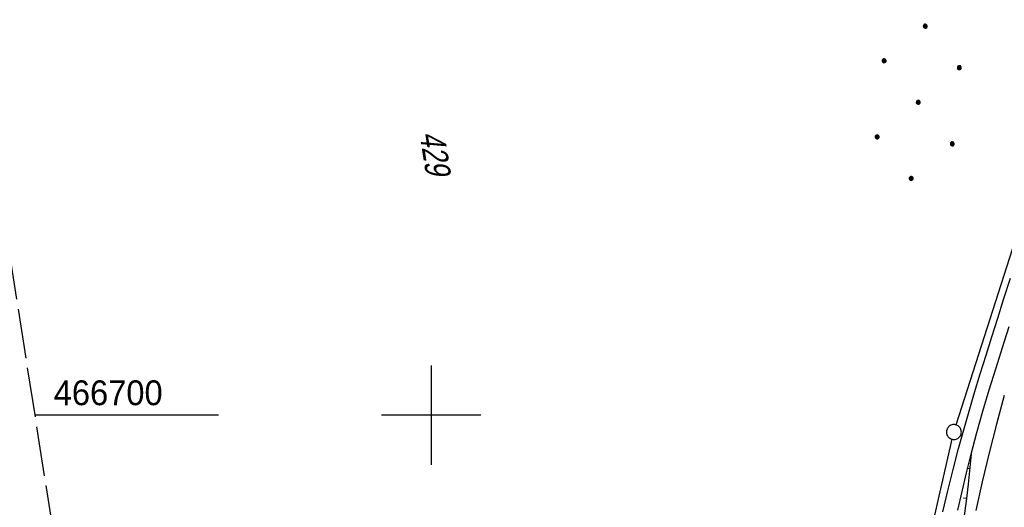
# Model space of a CAD drawing. Extents: x 510806 to 511233, y 466129 to 467087.
# Tile 14 of 35: x 510859 to 510958, y 466691 to 466740. Entities that reach past the tile are written whole.
import ezdxf

# ---------------------------------------------------------------- set-up
doc = ezdxf.new("R2010")
doc.units = 0
doc.header["$LTSCALE"] = 10
doc.header["$MEASUREMENT"] = 0
doc.linetypes.add('LT00', pattern=[0])
doc.linetypes.add('LT14', pattern=[0.6, 0.5, -0.1])
doc.layers.get('0').update_dxf_attribs({"linetype": 'LT00'})
for name, color, linetype in [('--EK_FBR', 1, 'LT00'), ('DFK_FLUR_NR', 250, 'LT00'), ('DFK_GZPKT', 250, 'LT00'), ('DFK_KATASTER', 250, 'LT00'), ('DFK_NUTZUNG', 250, 'LT00'), ('V101_AFBR_BAB', 250, 'LT00'), ('V101_BOESCH', 250, 'LT00'), ('V101_BOSCHUNG', 250, 'LT00'), ('V101_GRABEN', 250, 'LT00'), ('V101_RASTER', 250, 'LT00')]:
    doc.layers.add(name, color=color, linetype=linetype)
doc.layers.add('-BLATT_101-RAND', color=7, linetype='LT14', plot=False)
doc.styles.get("Standard").update_dxf_attribs({"font": 'ARIAL.TTF'})

# ---------------------------------------------------------------- blocks, each defined once
blk = doc.blocks.new('SYMB7010')
at = {"color": 0, "linetype": 'ByBlock'}
for points in [[(-0.031408, 0.499213), (-0.093728, 0.49134), (-0.15457, 0.475719), (-0.212975, 0.452595), (-0.268021, 0.422333), (-0.31884, 0.385411), (-0.36463, 0.342411), (-0.40467, 0.29401), (-0.438329, 0.240973), (-0.465074, 0.184136), (-0.484486, 0.124395), (-0.496256, 0.062692), (-0.5002, 0)], [(-0.5002, 0), (-0.496256, -0.062692), (-0.484486, -0.124395), (-0.465075, -0.184136), (-0.438329, -0.240973), (-0.404671, -0.29401), (-0.36463, -0.342411), (-0.31884, -0.385411), (-0.268021, -0.422333), (-0.212975, -0.452595), (-0.154571, -0.475719), (-0.093728, -0.49134), (-0.031408, -0.499213), (0.031408, -0.499213)], [(0.5002, 0), (0.496256, 0.062692), (0.484485, 0.124395), (0.465074, 0.184136), (0.438329, 0.240973), (0.40467, 0.29401), (0.36463, 0.342411), (0.31884, 0.385411), (0.268021, 0.422333), (0.212975, 0.452595), (0.15457, 0.475719), (0.093728, 0.49134), (0.031408, 0.499213), (-0.031408, 0.499213)], [(0.031408, -0.499213), (0.093728, -0.491341), (0.15457, -0.475719), (0.212975, -0.452595), (0.268021, -0.422333), (0.31884, -0.385411), (0.36463, -0.342411), (0.404671, -0.294011), (0.438329, -0.240974), (0.465075, -0.184136), (0.484486, -0.124395), (0.496256, -0.062692), (0.500201, 0)]]:
    blk.add_lwpolyline(points, dxfattribs=at)
blk = doc.blocks.new('Ackerland7')
at = {"layer": 'DFK_NUTZUNG', "color": 0, "linetype": 'ByBlock'}
for p, q in [((-3.95, 3.628), (-3.95, 3.97)), ((-3.9, 3.99), (-3.9, 3.607)), ((-3.85, 3.601), (-3.85, 3.997)), ((-3.8, 3.99), (-3.8, 3.607)), ((-3.75, 3.628), (-3.75, 3.97)), ((3.75, 3.629), (3.75, 3.971)), ((3.8, 3.992), (3.8, 3.608)), ((3.85, 3.602), (3.85, 3.998)), ((3.9, 3.992), (3.9, 3.608)), ((3.95, 3.629), (3.95, 3.971)), ((-4, 3.928), (-4, 3.67)), ((-3.7, 3.928), (-3.7, 3.67)), ((-3.65, 3.798), (-3.65, 3.8)), ((3.7, 3.929), (3.7, 3.671)), ((4, 3.929), (4, 3.671)), ((4.05, 3.799), (4.05, 3.801)), ((-7.85, 0.129), (-7.85, -0.129)), ((-7.8, -0.171), (-7.8, 0.171)), ((-7.75, 0.192), (-7.75, -0.192)), ((-7.7, -0.198), (-7.7, 0.198)), ((-7.65, 0.192), (-7.65, -0.192)), ((-7.6, -0.171), (-7.6, 0.171)), ((-7.55, 0.129), (-7.55, -0.129)), ((-7.5, -0.001), (-7.5, 0.001)), ((-0.15, 0.129), (-0.15, -0.129)), ((-0.1, -0.171), (-0.1, 0.171)), ((-0.05, 0.192), (-0.05, -0.192)), ((0, -0.198), (0, 0.198)), ((0.05, 0.192), (0.05, -0.192)), ((0.1, -0.171), (0.1, 0.171)), ((0.15, 0.129), (0.15, -0.129)), ((0.2, -0.001), (0.2, 0.001)), ((7.55, 0.129), (7.55, -0.129)), ((7.6, -0.171), (7.6, 0.171)), ((7.65, 0.192), (7.65, -0.192)), ((7.7, -0.198), (7.7, 0.198)), ((7.75, 0.192), (7.75, -0.192)), ((7.8, -0.171), (7.8, 0.171)), ((7.85, 0.129), (7.85, -0.129)), ((7.9, -0.001), (7.9, 0.001)), ((-4, -3.671), (-4, -3.929)), ((-3.95, -3.971), (-3.95, -3.629)), ((-3.9, -3.608), (-3.9, -3.992)), ((-3.85, -3.998), (-3.85, -3.602)), ((-3.8, -3.608), (-3.8, -3.992)), ((-3.75, -3.971), (-3.75, -3.629)), ((-3.7, -3.671), (-3.7, -3.929)), ((-3.65, -3.801), (-3.65, -3.799)), ((3.7, -3.671), (3.7, -3.929)), ((3.75, -3.971), (3.75, -3.629)), ((3.8, -3.608), (3.8, -3.992)), ((3.85, -3.998), (3.85, -3.602)), ((3.9, -3.608), (3.9, -3.992)), ((3.95, -3.971), (3.95, -3.629)), ((4, -3.671), (4, -3.929)), ((4.05, -3.801), (4.05, -3.799))]:
    blk.add_line(p, q, dxfattribs=at)
for points in [[(-3.65, 3.799), (-3.67, 3.886), (-3.725, 3.955), (-3.805, 3.994), (-3.894, 3.994), (-3.975, 3.955), (-4.03, 3.886), (-4.05, 3.799), (-4.03, 3.712), (-3.975, 3.642), (-3.894, 3.604), (-3.805, 3.604), (-3.725, 3.642), (-3.67, 3.712), (-3.65, 3.799)], [(4.05, 3.8), (4.03, 3.887), (3.975, 3.956), (3.894, 3.995), (3.805, 3.995), (3.725, 3.956), (3.67, 3.887), (3.65, 3.8), (3.67, 3.713), (3.725, 3.644), (3.805, 3.605), (3.894, 3.605), (3.975, 3.644), (4.03, 3.713), (4.05, 3.8)], [(-7.5, 0), (-7.52, 0.087), (-7.575, 0.156), (-7.655, 0.195), (-7.744, 0.195), (-7.825, 0.156), (-7.88, 0.087), (-7.9, 0)], [(0.2, 0), (0.18, 0.087), (0.125, 0.156), (0.045, 0.195), (-0.044, 0.195), (-0.125, 0.156), (-0.18, 0.087), (-0.2, 0)], [(-0.2, 0), (-0.18, -0.087), (-0.125, -0.156), (-0.044, -0.195), (0.045, -0.195), (0.125, -0.156), (0.18, -0.087), (0.2, 0)], [(7.9, 0), (7.88, 0.087), (7.825, 0.156), (7.744, 0.195), (7.655, 0.195), (7.575, 0.156), (7.52, 0.087), (7.5, 0)], [(7.5, 0), (7.52, -0.087), (7.575, -0.156), (7.655, -0.195), (7.744, -0.195), (7.825, -0.156), (7.88, -0.087), (7.9, 0)], [(-7.9, 0), (-7.88, -0.087), (-7.825, -0.156), (-7.744, -0.195), (-7.655, -0.195), (-7.575, -0.156), (-7.52, -0.087), (-7.5, 0)], [(-3.65, -3.8), (-3.67, -3.713), (-3.725, -3.644), (-3.805, -3.605), (-3.894, -3.605), (-3.975, -3.644), (-4.03, -3.713), (-4.05, -3.8), (-4.03, -3.887), (-3.975, -3.956), (-3.894, -3.995), (-3.805, -3.995), (-3.725, -3.956), (-3.67, -3.887), (-3.65, -3.8)], [(4.05, -3.8), (4.03, -3.713), (3.975, -3.644), (3.894, -3.605), (3.805, -3.605), (3.725, -3.644), (3.67, -3.713), (3.65, -3.8), (3.67, -3.887), (3.725, -3.956), (3.805, -3.995), (3.894, -3.995), (3.975, -3.956), (4.03, -3.887), (4.05, -3.8)]]:
    blk.add_lwpolyline(points, dxfattribs=at)

msp = doc.modelspace()

# ---------------------------------------------------------------- linework, layer by layer
at = {"layer": '--EK_FBR'}
msp.add_lwpolyline([(510957.685, 466701.975), (510956.903, 466699.093), (510956.161, 466696.199), (510955.46, 466693.294), (510954.803, 466690.38)], dxfattribs=at)
at = {"layer": '-BLATT_101-RAND'}
msp.add_lwpolyline([(510806.42, 467042.638), (510949.558, 466128.78), (511233.101, 466173.191), (511089.963, 467087.049), (510806.42, 467042.638)], dxfattribs=at)
at = {"layer": 'DFK_KATASTER'}
for p, q in [((510952.838, 466699.014), (510961.862, 466727.265)), ((510943.718, 466659.511), (510952.443, 466697.569))]:
    msp.add_line(p, q, dxfattribs=at)
at = {"layer": 'V101_AFBR_BAB'}
msp.add_lwpolyline([(510957.685, 466701.975), (510956.903, 466699.093), (510956.161, 466696.199), (510955.46, 466693.294), (510954.803, 466690.38)], dxfattribs=at)
at = {"layer": 'V101_BOESCH'}
msp.add_lwpolyline([(510954.354, 466696.081), (510954.253, 466695.067), (510954.148, 466694.055), (510954.037, 466693.043), (510953.83, 466691.348), (510953.6, 466689.656)], dxfattribs=at)
at = {"layer": 'V101_BOSCHUNG'}
for p, q in [((510954.204, 466694.588), (510953.982, 466694.611)), ((510953.863, 466691.606), (510953.571, 466691.642))]:
    msp.add_line(p, q, dxfattribs=at)
at = {"layer": 'V101_GRABEN'}
for points in [[(510951.503, 466690.246), (510952.005, 466692.382), (510952.53, 466694.513), (510953.082, 466696.636), (510953.598, 466698.523), (510954.136, 466700.405), (510954.691, 466702.283), (510955.261, 466704.156), (510955.841, 466706.027), (510956.429, 466707.896), (510957.021, 466709.764), (510957.614, 466711.631), (510958.298, 466713.79)], [(510952.993, 466690.417), (510953.427, 466692.31), (510953.879, 466694.198), (510954.354, 466696.081), (510954.931, 466698.239), (510955.538, 466700.389), (510956.171, 466702.532), (510956.825, 466704.67), (510957.498, 466706.802), (510958.186, 466708.929)]]:
    msp.add_lwpolyline(points, dxfattribs=at)
at = {"layer": 'V101_RASTER'}
for p, q in [((510900.001, 466705), (510900.001, 466695)), ((510878.587, 466700), (510860.087, 466700)), ((510905.001, 466700), (510895.001, 466700))]:
    msp.add_line(p, q, dxfattribs=at)

# ---------------------------------------------------------------- block references
at = {"layer": 'DFK_GZPKT', "xscale": 1.500000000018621, "yscale": 1.5, "zscale": 1.5, "rotation": 264.7377099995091}
msp.add_blockref('SYMB7010', (510952.61, 466698.3), dxfattribs=at)
at = {"layer": 'DFK_NUTZUNG', "rotation": 264.7376999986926}
msp.add_blockref('Ackerland7', (510949.018, 466731.506), dxfattribs=at)

# ---------------------------------------------------------------- texts
at = {"layer": 'DFK_FLUR_NR', "oblique": 13.754, "width": 0.75}
msp.add_text('429', height=2.5, rotation=278.9019, dxfattribs=at).set_placement((510898.808, 466728.404))
at = {"layer": 'V101_RASTER', "width": 0.941}
msp.add_text(' 466700', height=2.5, rotation=0.00127, dxfattribs=at).set_placement((510861.087, 466700.999))

doc.saveas('drawing.dxf')
